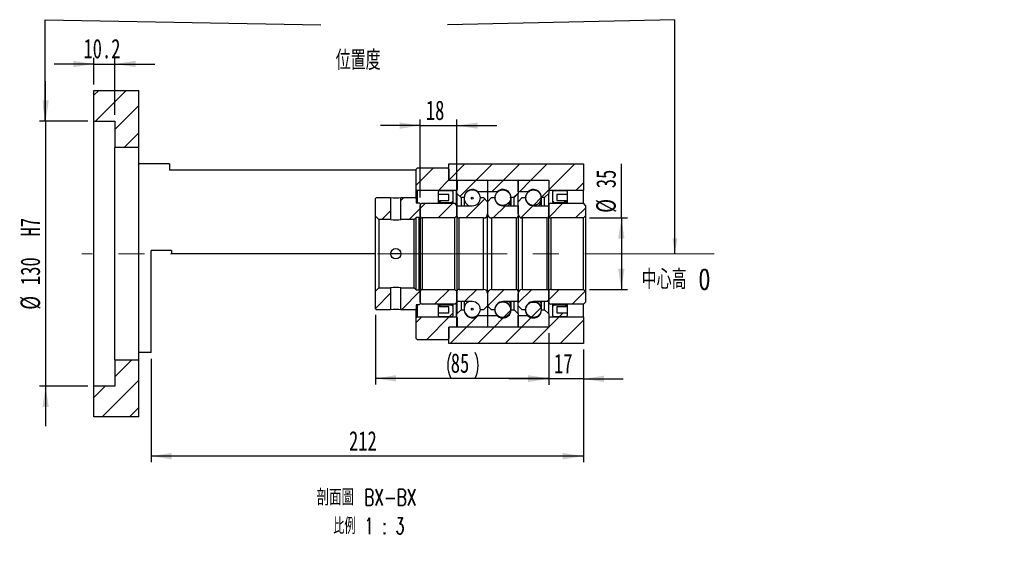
# Model space of a CAD drawing. Header units: millimetres. Extents: x 18 to 332, y 4 to 190.
# Tile 2 of 3: x 171 to 332, y 4 to 92. Entities that reach past the tile are written whole.
import ezdxf

# ---------------------------------------------------------------- set-up
doc = ezdxf.new("R2010")
doc.units = ezdxf.units.MM
doc.linetypes.add('CENTERX2', pattern=[20.32, 12.7, -2.54, 2.54, -2.54])
doc.layers.add('圖層0', color=7, linetype='Continuous')
doc.styles.add('SLDTEXTSTYLE0', font='TXT', dxfattribs={"width": 0.7})
doc.styles.add('SLDTEXTSTYLE1', font='TXT', dxfattribs={"width": 0.7, "bigfont": 'bigfont'})
doc.styles.add('SLDTEXTSTYLE4', font='TXT', dxfattribs={"width": 0.625, "bigfont": 'bigfont'})
doc.dimstyles.new('SLDDIMSTYLE1', dxfattribs={"dimtxt": 0.18, "dimasz": 2.5, "dimexe": 0, "dimexo": 0.0625, "dimgap": 0, "dimtad": 0, "dimtih": 1, "dimtoh": 1, "dimdec": 0, "dimrnd": 1e-09, "dimzin": 0, "dimdsep": 46, "dimtxsty": 'Standard', "dimsah": 1, "dimcen": 0.09, "dimadec": 0, "dimazin": 0, "dimtfac": 2.5, "dimtdec": 0, "dimtofl": 0, "dimtmove": 0, "dimatfit": 3, "dimfxl": 0, "dimfrac": 2, "dimtolj": 1, "dimtzin": 0, "dimarcsym": 0})
doc.dimstyles.new('SLDDIMSTYLE4', dxfattribs={"dimtxt": 3.389974, "dimasz": 2.5, "dimexe": 0, "dimexo": 0.0625, "dimgap": 0.847493, "dimtad": 1, "dimlfac": 3, "dimrnd": 1e-09, "dimzin": 12, "dimdsep": 46, "dimtxsty": 'SLDTEXTSTYLE0', "dimsah": 1, "dimcen": 0.09, "dimadec": 0, "dimazin": 3, "dimtfac": 1, "dimtmove": 0, "dimatfit": 0, "dimfxl": 0, "dimfrac": 2, "dimtolj": 1, "dimtzin": 12, "dimarcsym": 0})
doc.dimstyles.new('SLDDIMSTYLE5', dxfattribs={"dimtxt": 3.389974, "dimasz": 2.5, "dimexe": 0, "dimexo": 0.0625, "dimgap": 0.847493, "dimtad": 1, "dimdec": 1, "dimlfac": 3, "dimrnd": 1e-09, "dimzin": 12, "dimdsep": 46, "dimtxsty": 'SLDTEXTSTYLE0', "dimsah": 1, "dimcen": 0.09, "dimadec": 0, "dimazin": 3, "dimtfac": 1, "dimtdec": 1, "dimtmove": 0, "dimatfit": 0, "dimfxl": 0, "dimfrac": 2, "dimtolj": 1, "dimtzin": 12, "dimarcsym": 0})
doc.dimstyles.new('SLDDIMSTYLE6', dxfattribs={"dimtxt": 3.389974, "dimasz": 2.5, "dimexe": 0, "dimexo": 0.0625, "dimgap": 0.847493, "dimtad": 1, "dimlfac": 3, "dimrnd": 1e-09, "dimzin": 12, "dimdsep": 46, "dimtxsty": 'SLDTEXTSTYLE0', "dimsah": 1, "dimcen": 0.09, "dimadec": 0, "dimazin": 3, "dimtfac": 1, "dimtofl": 0, "dimtmove": 0, "dimatfit": 3, "dimfxl": 0, "dimfrac": 2, "dimtolj": 1, "dimtzin": 12, "dimarcsym": 0})

# ---------------------------------------------------------------- blocks, each defined once
blk = doc.blocks.new('_D_10')
at = {"layer": '圖層0', "color": 7}
for p, q in [((175.34, 75.75), (175.34, 82.27)), ((182.24, 75.75), (174.34, 75.75)), ((175.34, 75.75), (175.34, 32.42)), ((182.24, 32.42), (174.34, 32.42)), ((175.34, 32.42), (175.34, 25.9))]:
    blk.add_line(p, q, dxfattribs=at)
for points in [[(175.34, 75.75), (175.86, 79.14), (174.82, 79.14)], [(175.34, 32.42), (174.82, 29.03), (175.86, 29.03)]]:
    blk.add_solid(points, dxfattribs=at)
at = {"layer": '圖層0', "color": 7, "char_height": 3.175, "attachment_point": 1, "rotation": 90, "style": 'SLDTEXTSTYLE0'}
for s, insert in [('H7', (171.24, 56.9)), ('130', (171.24, 48.96)), ('%%c', (171.24, 44.93))]:
    blk.add_mtext(s, dxfattribs=dict(at, insert=insert))
blk = doc.blocks.new('_D_11')
at = {"layer": '圖層0', "color": 7}
for p, q in [((183.24, 81.75), (183.24, 86.08)), ((186.64, 76.75), (186.64, 86.08)), ((183.24, 85.08), (176.72, 85.08)), ((183.24, 85.08), (186.64, 85.08)), ((186.64, 85.08), (193.16, 85.08))]:
    blk.add_line(p, q, dxfattribs=at)
for points in [[(183.24, 85.08), (179.85, 85.6), (179.85, 84.56)], [(186.64, 85.08), (190.03, 84.56), (190.03, 85.6)]]:
    blk.add_solid(points, dxfattribs=at)
at = {"layer": '圖層0', "color": 7, "insert": (181.52, 89.18), "char_height": 3.175, "attachment_point": 1, "style": 'SLDTEXTSTYLE0'}
blk.add_mtext('10.2', dxfattribs=at)
blk = doc.blocks.new('_D_12')
at = {"layer": '圖層0', "color": 7}
for p, q in [((257.57, 41.08), (257.57, 32.63)), ((263.24, 38.42), (263.24, 32.63)), ((257.57, 33.63), (251.05, 33.63)), ((263.24, 33.63), (257.57, 33.63)), ((263.24, 33.63), (269.76, 33.63))]:
    blk.add_line(p, q, dxfattribs=at)
for points in [[(257.57, 33.63), (254.18, 34.15), (254.18, 33.11)], [(263.24, 33.63), (266.63, 33.11), (266.63, 34.15)]]:
    blk.add_solid(points, dxfattribs=at)
at = {"layer": '圖層0', "color": 7, "insert": (258.43, 37.72), "char_height": 3.175, "attachment_point": 1, "style": 'SLDTEXTSTYLE0'}
blk.add_mtext('17', dxfattribs=at)
blk = doc.blocks.new('_D_13')
at = {"layer": '圖層0', "color": 7}
for p, q in [((263.24, 38.42), (263.24, 20)), ((192.57, 36.92), (192.57, 20)), ((263.24, 21), (192.57, 21))]:
    blk.add_line(p, q, dxfattribs=at)
for points in [[(192.57, 21), (195.96, 20.47), (195.96, 21.52)], [(263.24, 21), (259.85, 21.52), (259.85, 20.47)]]:
    blk.add_solid(points, dxfattribs=at)
at = {"layer": '圖層0', "color": 7, "insert": (224.93, 25.09), "char_height": 3.175, "attachment_point": 1, "style": 'SLDTEXTSTYLE0'}
blk.add_mtext('212', dxfattribs=at)
blk = doc.blocks.new('_D_14')
at = {"layer": '圖層0', "color": 7}
for p, q in [((236.57, 63.25), (236.57, 76.01)), ((242.57, 62.98), (242.57, 76.01)), ((236.57, 75.01), (230.05, 75.01)), ((236.57, 75.01), (242.57, 75.01)), ((242.57, 75.01), (249.09, 75.01))]:
    blk.add_line(p, q, dxfattribs=at)
for points in [[(236.57, 75.01), (233.18, 75.54), (233.18, 74.49)], [(242.57, 75.01), (245.96, 74.49), (245.96, 75.54)]]:
    blk.add_solid(points, dxfattribs=at)
at = {"layer": '圖層0', "color": 7, "insert": (237.49, 79.11), "char_height": 3.175, "attachment_point": 1, "style": 'SLDTEXTSTYLE0'}
blk.add_mtext('18', dxfattribs=at)
blk = doc.blocks.new('_D_15')
at = {"layer": '圖層0', "color": 7}
for p, q in [((269.44, 59.92), (269.44, 68.76)), ((264.24, 59.92), (270.44, 59.92)), ((269.44, 59.92), (269.44, 48.25)), ((264.24, 48.25), (270.44, 48.25))]:
    blk.add_line(p, q, dxfattribs=at)
for points in [[(269.44, 59.92), (268.92, 56.53), (269.96, 56.53)], [(269.44, 48.25), (269.96, 51.64), (268.92, 51.64)]]:
    blk.add_solid(points, dxfattribs=at)
at = {"layer": '圖層0', "color": 7, "char_height": 3.175, "attachment_point": 1, "rotation": 90, "style": 'SLDTEXTSTYLE0'}
for s, insert in [('35', (265.34, 64.79)), ('%%c', (265.34, 60.77))]:
    blk.add_mtext(s, dxfattribs=dict(at, insert=insert))
blk = doc.blocks.new('_D_16')
at = {"layer": '圖層0', "color": 7}
for p, q in [((229.24, 44.08), (229.24, 32.71)), ((257.57, 41.08), (257.57, 32.71)), ((257.57, 33.71), (229.24, 33.71))]:
    blk.add_line(p, q, dxfattribs=at)
for centre, start, end in [((245.8, 35.83), 153.4349, 206.5651), ((241.31, 35.83), 333.4349, 26.5651)]:
    blk.add_arc(centre, 4.73, start, end, dxfattribs=at)
for points in [[(229.24, 33.71), (232.63, 33.19), (232.63, 34.23)], [(257.57, 33.71), (254.18, 34.23), (254.18, 33.19)]]:
    blk.add_solid(points, dxfattribs=at)
at = {"layer": '圖層0', "color": 7, "insert": (241.56, 37.8), "char_height": 3.175, "attachment_point": 1, "style": 'SLDTEXTSTYLE0'}
blk.add_mtext('85', dxfattribs=at)
blk = doc.blocks.new('SW_NOTE_4')
at = {"layer": '圖層0', "color": 0, "char_height": 2.6458, "attachment_point": 2}
for s, insert, style in [('\\M+19655\\M+196CA\\M+19AA4 BX-BX', (9.88, 3.41), 'SLDTEXTSTYLE1'), ('\\M+194E4\\M+197E1 1 : 3', (10.25, -1.26), 'SLDTEXTSTYLE4')]:
    blk.add_mtext(s, dxfattribs=dict(at, insert=insert, style=style))

msp = doc.modelspace()

# ---------------------------------------------------------------- hatches: boundary and pattern name
at = {"linetype": 'Continuous', "lineweight": 18}
h = msp.add_hatch(dxfattribs=at)
h.set_pattern_fill('ANSI31', style=0)
edge = h.paths.add_edge_path(flags=0)
edge.add_arc((242.673, 65.9829), 0.1, 90, 180)
edge.add_line((242.573, 65.9829), (242.573, 63.9162))
edge.add_line((242.573, 63.9162), (243.2396, 63.2496))
edge.add_line((243.2396, 63.2496), (243.7396, 63.2496))
edge.add_arc((245.073, 63.2496), 1.3333, 45.438688, 180, ccw=False)
edge.add_line((246.0085, 64.1996), (247.573, 64.1996))
edge.add_line((247.573, 64.1996), (247.573, 65.9829))
edge.add_arc((247.473, 65.9829), 0.1, 0, 90)
edge.add_line((247.473, 66.0829), (242.673, 66.0829))
h = msp.add_hatch(dxfattribs=at)
h.set_pattern_fill('ANSI31', style=0)
edge = h.paths.add_edge_path(flags=0)
edge.add_arc((252.473, 65.9829), 0.1, 0, 90)
edge.add_line((252.473, 66.0829), (247.673, 66.0829))
edge.add_arc((247.673, 65.9829), 0.1, 90, 180)
edge.add_line((247.573, 65.9829), (247.573, 64.1996))
edge.add_line((247.573, 64.1996), (249.1374, 64.1996))
edge.add_arc((250.073, 63.2496), 1.3333, 0, 134.561312, ccw=False)
edge.add_line((251.4063, 63.2496), (251.9063, 63.2496))
edge.add_line((251.9063, 63.2496), (252.573, 63.9162))
edge.add_line((252.573, 63.9162), (252.573, 65.9829))
h = msp.add_hatch(dxfattribs=at)
h.set_pattern_fill('ANSI31', style=0)
edge = h.paths.add_edge_path(flags=0)
edge.add_arc((257.473, 65.9829), 0.1, 0, 90)
edge.add_line((257.473, 66.0829), (252.673, 66.0829))
edge.add_arc((252.673, 65.9829), 0.1, 90, 180)
edge.add_line((252.573, 65.9829), (252.573, 64.1996))
edge.add_line((252.573, 64.1996), (254.1374, 64.1996))
edge.add_arc((255.073, 63.2496), 1.3333, 0, 134.561312, ccw=False)
edge.add_line((256.4063, 63.2496), (256.9063, 63.2496))
edge.add_line((256.9063, 63.2496), (257.573, 63.9162))
edge.add_line((257.573, 63.9162), (257.573, 65.9829))
h = msp.add_hatch(dxfattribs=at)
h.set_pattern_fill('ANSI31', style=0)
h.paths.add_polyline_path([(241.2396, 62.7496), (239.7396, 62.7496), (239.7396, 62.6829), (240.0063, 62.4162), (241.6396, 62.4162), (241.9063, 62.6829), (241.9063, 64.2496), (241.7396, 64.4162), (239.7396, 64.4162), (239.573, 64.2496), (239.573, 63.7495), (241.2396, 63.7495)], flags=0)
h = msp.add_hatch(dxfattribs=at)
h.set_pattern_fill('ANSI31', style=0)
edge = h.paths.add_edge_path(flags=0)
edge.add_arc((250.073, 63.2412), 1.2746, 0, 360)
h = msp.add_hatch(dxfattribs=at)
h.set_pattern_fill('ANSI31', style=0)
edge = h.paths.add_edge_path(flags=0)
edge.add_arc((255.073, 63.2391), 1.2594, 0, 360)
h = msp.add_hatch(dxfattribs=at)
h.set_pattern_fill('ANSI31', style=0)
h.paths.add_polyline_path([(260.4063, 62.7496), (258.9063, 62.7496), (258.9063, 63.7495), (260.573, 63.7495), (260.573, 64.2496), (260.4063, 64.4162), (258.4063, 64.4162), (258.2396, 64.2496), (258.2396, 62.6829), (258.5063, 62.4162), (260.1396, 62.4162), (260.4063, 62.6829)], flags=0)
h = msp.add_hatch(dxfattribs=at)
h.set_pattern_fill('ANSI31', style=0)
h.paths.add_polyline_path([(231.723, 63.2496), (229.4063, 63.2496), (229.2396, 63.0829), (229.2396, 60.2329), (229.8063, 59.6662), (231.723, 59.6662)], flags=0)
h = msp.add_hatch(dxfattribs=at)
h.set_pattern_fill('ANSI31', style=0)
h.paths.add_polyline_path([(236.4063, 62.4162), (235.9063, 62.4162), (235.9063, 63.0829), (235.7396, 63.2496), (233.423, 63.2496), (233.423, 59.6662), (235.573, 59.6662), (235.9063, 59.9996), (236.4063, 59.9996), (236.573, 60.1662), (236.573, 62.2495)], flags=0)
h = msp.add_hatch(dxfattribs=at)
h.set_pattern_fill('ANSI31', style=0)
edge = h.paths.add_edge_path(flags=0)
edge.add_line((247.573, 62.5829), (246.9063, 63.2496))
edge.add_line((246.9063, 63.2496), (246.4063, 63.2496))
edge.add_arc((245.073, 63.2496), 1.3333, 270, 360, ccw=False)
edge.add_line((245.073, 61.9162), (242.573, 61.9162))
edge.add_line((242.573, 61.9162), (242.573, 60.2496))
edge.add_arc((242.9063, 60.2496), 0.3333, 180, 270)
edge.add_line((242.9063, 59.9162), (246.9063, 59.9162))
edge.add_arc((246.9063, 60.5829), 0.6667, 270, 360)
edge.add_line((247.573, 60.5829), (247.573, 62.5829))
h = msp.add_hatch(dxfattribs=at)
h.set_pattern_fill('ANSI31', style=0)
edge = h.paths.add_edge_path(flags=0)
edge.add_arc((245.073, 63.1532), 0.1461, 0, 360)
h = msp.add_hatch(dxfattribs=at)
h.set_pattern_fill('ANSI31', style=0)
edge = h.paths.add_edge_path(flags=0)
edge.add_line((248.2396, 63.2496), (247.573, 62.5829))
edge.add_line((247.573, 62.5829), (247.573, 60.5829))
edge.add_arc((248.2396, 60.5829), 0.6667, 180, 270)
edge.add_line((248.2396, 59.9162), (252.2396, 59.9162))
edge.add_arc((252.2396, 60.2496), 0.3333, 270, 360)
edge.add_line((252.573, 60.2496), (252.573, 61.9162))
edge.add_line((252.573, 61.9162), (250.073, 61.9162))
edge.add_arc((250.073, 63.2496), 1.3333, 180, 270, ccw=False)
edge.add_line((248.7396, 63.2496), (248.2396, 63.2496))
h = msp.add_hatch(dxfattribs=at)
h.set_pattern_fill('ANSI31', style=0)
edge = h.paths.add_edge_path(flags=0)
edge.add_line((253.2396, 63.2496), (252.573, 62.5829))
edge.add_line((252.573, 62.5829), (252.573, 60.5829))
edge.add_arc((253.2396, 60.5829), 0.6667, 180, 270)
edge.add_line((253.2396, 59.9162), (257.2396, 59.9162))
edge.add_arc((257.2396, 60.2496), 0.3333, 270, 360)
edge.add_line((257.573, 60.2496), (257.573, 61.9162))
edge.add_line((257.573, 61.9162), (255.073, 61.9162))
edge.add_arc((255.073, 63.2496), 1.3333, 180, 270, ccw=False)
edge.add_line((253.7396, 63.2496), (253.2396, 63.2496))
h = msp.add_hatch(dxfattribs=at)
h.set_pattern_fill('ANSI31', style=0)
edge = h.paths.add_edge_path(flags=0)
edge.add_line((236.9063, 59.9162), (242.2396, 59.9162))
edge.add_line((242.2396, 59.9162), (242.573, 60.2496))
edge.add_line((242.573, 60.2496), (242.573, 61.9829))
edge.add_line((242.573, 61.9829), (242.2396, 62.3162))
edge.add_line((242.2396, 62.3162), (236.9063, 62.3162))
edge.add_arc((236.9063, 61.9829), 0.3333, 90, 180)
edge.add_line((236.573, 61.9829), (236.573, 60.2496))
edge.add_arc((236.9063, 60.2496), 0.3333, 180, 270)
h = msp.add_hatch(dxfattribs=at)
h.set_pattern_fill('ANSI31', style=0)
edge = h.paths.add_edge_path(flags=0)
edge.add_line((257.9063, 59.9162), (263.2396, 59.9162))
edge.add_line((263.2396, 59.9162), (263.573, 60.2496))
edge.add_line((263.573, 60.2496), (263.573, 61.9829))
edge.add_line((263.573, 61.9829), (263.2396, 62.3162))
edge.add_line((263.2396, 62.3162), (257.9063, 62.3162))
edge.add_arc((257.9063, 61.9829), 0.3333, 90, 180)
edge.add_line((257.573, 61.9829), (257.573, 60.2496))
edge.add_arc((257.9063, 60.2496), 0.3333, 180, 270)
h = msp.add_hatch(dxfattribs=at)
h.set_pattern_fill('ANSI31', style=0)
h.paths.add_polyline_path([(229.2396, 47.9329), (229.2396, 45.0829), (229.4063, 44.9162), (231.723, 44.9162), (231.723, 48.4996), (229.8063, 48.4996)], flags=0)
h = msp.add_hatch(dxfattribs=at)
h.set_pattern_fill('ANSI31', style=0)
h.paths.add_polyline_path([(235.9063, 45.7496), (236.4063, 45.7496), (236.573, 45.9162), (236.573, 47.9996), (236.4063, 48.1662), (235.9063, 48.1662), (235.573, 48.4996), (233.423, 48.4996), (233.423, 44.9162), (235.7396, 44.9162), (235.9063, 45.0829)], flags=0)
h = msp.add_hatch(dxfattribs=at)
h.set_pattern_fill('ANSI31', style=0)
edge = h.paths.add_edge_path(flags=0)
edge.add_line((242.573, 46.1829), (242.573, 47.9162))
edge.add_line((242.573, 47.9162), (242.2396, 48.2496))
edge.add_line((242.2396, 48.2496), (236.9063, 48.2496))
edge.add_arc((236.9063, 47.9162), 0.3333, 90, 180)
edge.add_line((236.573, 47.9162), (236.573, 46.1829))
edge.add_arc((236.9063, 46.1829), 0.3333, 180, 270)
edge.add_line((236.9063, 45.8496), (242.2396, 45.8496))
edge.add_line((242.2396, 45.8496), (242.573, 46.1829))
h = msp.add_hatch(dxfattribs=at)
h.set_pattern_fill('ANSI31', style=0)
edge = h.paths.add_edge_path(flags=0)
edge.add_line((246.9063, 44.9162), (247.573, 45.5829))
edge.add_line((247.573, 45.5829), (247.573, 47.5829))
edge.add_arc((246.9063, 47.5829), 0.6667, 0, 90)
edge.add_line((246.9063, 48.2496), (242.9063, 48.2496))
edge.add_arc((242.9063, 47.9162), 0.3333, 90, 180)
edge.add_line((242.573, 47.9162), (242.573, 46.2496))
edge.add_line((242.573, 46.2496), (245.073, 46.2496))
edge.add_arc((245.073, 44.9162), 1.3333, 0, 90, ccw=False)
edge.add_line((246.4063, 44.9162), (246.9063, 44.9162))
h = msp.add_hatch(dxfattribs=at)
h.set_pattern_fill('ANSI31', style=0)
edge = h.paths.add_edge_path(flags=0)
edge.add_line((247.573, 45.5829), (248.2396, 44.9162))
edge.add_line((248.2396, 44.9162), (248.7396, 44.9162))
edge.add_arc((250.073, 44.9162), 1.3333, 90, 180, ccw=False)
edge.add_line((250.073, 46.2496), (252.573, 46.2496))
edge.add_line((252.573, 46.2496), (252.573, 47.9162))
edge.add_arc((252.2396, 47.9162), 0.3333, 0, 90)
edge.add_line((252.2396, 48.2496), (248.2396, 48.2496))
edge.add_arc((248.2396, 47.5829), 0.6667, 90, 180)
edge.add_line((247.573, 47.5829), (247.573, 45.5829))
h = msp.add_hatch(dxfattribs=at)
h.set_pattern_fill('ANSI31', style=0)
edge = h.paths.add_edge_path(flags=0)
edge.add_line((252.573, 45.5829), (253.2396, 44.9162))
edge.add_line((253.2396, 44.9162), (253.7396, 44.9162))
edge.add_arc((255.073, 44.9162), 1.3333, 90, 180, ccw=False)
edge.add_line((255.073, 46.2496), (257.573, 46.2496))
edge.add_line((257.573, 46.2496), (257.573, 47.9162))
edge.add_arc((257.2396, 47.9162), 0.3333, 0, 90)
edge.add_line((257.2396, 48.2496), (253.2396, 48.2496))
edge.add_arc((253.2396, 47.5829), 0.6667, 90, 180)
edge.add_line((252.573, 47.5829), (252.573, 45.5829))
h = msp.add_hatch(dxfattribs=at)
h.set_pattern_fill('ANSI31', style=0)
edge = h.paths.add_edge_path(flags=0)
edge.add_line((263.573, 46.1829), (263.573, 47.9162))
edge.add_line((263.573, 47.9162), (263.2396, 48.2496))
edge.add_line((263.2396, 48.2496), (257.9063, 48.2496))
edge.add_arc((257.9063, 47.9162), 0.3333, 90, 180)
edge.add_line((257.573, 47.9162), (257.573, 46.1829))
edge.add_arc((257.9063, 46.1829), 0.3333, 180, 270)
edge.add_line((257.9063, 45.8496), (263.2396, 45.8496))
edge.add_line((263.2396, 45.8496), (263.573, 46.1829))
h = msp.add_hatch(dxfattribs=at)
h.set_pattern_fill('ANSI31', style=0)
h.paths.add_polyline_path([(239.7396, 45.4162), (241.2396, 45.4162), (241.2396, 44.4162), (239.573, 44.4162), (239.573, 43.9162), (239.7396, 43.7496), (241.7396, 43.7496), (241.9063, 43.9162), (241.9063, 45.4829), (241.6396, 45.7496), (240.0063, 45.7496), (239.7396, 45.4829)], flags=0)
h = msp.add_hatch(dxfattribs=at)
h.set_pattern_fill('ANSI31', style=0)
edge = h.paths.add_edge_path(flags=0)
edge.add_arc((245.073, 45.0125), 0.1461, 0, 360)
h = msp.add_hatch(dxfattribs=at)
h.set_pattern_fill('ANSI31', style=0)
edge = h.paths.add_edge_path(flags=0)
edge.add_arc((250.073, 44.9246), 1.2746, 0, 360)
h = msp.add_hatch(dxfattribs=at)
h.set_pattern_fill('ANSI31', style=0)
edge = h.paths.add_edge_path(flags=0)
edge.add_arc((255.073, 44.9267), 1.2594, 0, 360)
h = msp.add_hatch(dxfattribs=at)
h.set_pattern_fill('ANSI31', style=0)
h.paths.add_polyline_path([(258.9063, 45.4162), (260.4063, 45.4162), (260.4063, 45.4829), (260.1396, 45.7496), (258.5063, 45.7496), (258.2396, 45.4829), (258.2396, 43.9162), (258.4063, 43.7496), (260.4063, 43.7496), (260.573, 43.9162), (260.573, 44.4162), (258.9063, 44.4162)], flags=0)
h = msp.add_hatch(dxfattribs=at)
h.set_pattern_fill('ANSI31', style=0)
edge = h.paths.add_edge_path(flags=0)
edge.add_arc((242.673, 42.1829), 0.1, 180, 270)
edge.add_line((242.673, 42.0829), (247.473, 42.0829))
edge.add_arc((247.473, 42.1829), 0.1, 270, 360)
edge.add_line((247.573, 42.1829), (247.573, 43.9662))
edge.add_line((247.573, 43.9662), (246.0085, 43.9662))
edge.add_arc((245.073, 44.9162), 1.3333, 180, 314.561312, ccw=False)
edge.add_line((243.7396, 44.9162), (243.2396, 44.9162))
edge.add_line((243.2396, 44.9162), (242.573, 44.2496))
edge.add_line((242.573, 44.2496), (242.573, 42.1829))
h = msp.add_hatch(dxfattribs=at)
h.set_pattern_fill('ANSI31', style=0)
edge = h.paths.add_edge_path(flags=0)
edge.add_arc((252.473, 42.1829), 0.1, 270, 360)
edge.add_line((252.573, 42.1829), (252.573, 44.2496))
edge.add_line((252.573, 44.2496), (251.9063, 44.9162))
edge.add_line((251.9063, 44.9162), (251.4063, 44.9162))
edge.add_arc((250.073, 44.9162), 1.3333, 225.438688, 360, ccw=False)
edge.add_line((249.1374, 43.9662), (247.573, 43.9662))
edge.add_line((247.573, 43.9662), (247.573, 42.1829))
edge.add_arc((247.673, 42.1829), 0.1, 180, 270)
edge.add_line((247.673, 42.0829), (252.473, 42.0829))
h = msp.add_hatch(dxfattribs=at)
h.set_pattern_fill('ANSI31', style=0)
edge = h.paths.add_edge_path(flags=0)
edge.add_arc((257.473, 42.1829), 0.1, 270, 360)
edge.add_line((257.573, 42.1829), (257.573, 44.2496))
edge.add_line((257.573, 44.2496), (256.9063, 44.9162))
edge.add_line((256.9063, 44.9162), (256.4063, 44.9162))
edge.add_arc((255.073, 44.9162), 1.3333, 225.438688, 360, ccw=False)
edge.add_line((254.1374, 43.9662), (252.573, 43.9662))
edge.add_line((252.573, 43.9662), (252.573, 42.1829))
edge.add_arc((252.673, 42.1829), 0.1, 180, 270)
edge.add_line((252.673, 42.0829), (257.473, 42.0829))
at = {"layer": '圖層0', "linetype": 'Continuous', "lineweight": 18}
h = msp.add_hatch(dxfattribs=at)
h.set_pattern_fill('ANSI31', color=256, style=0)
h.paths.add_polyline_path([(190.573, 80.7495), (183.2396, 80.7495), (183.2396, 75.7495), (186.6396, 75.7495), (186.6396, 71.4162), (190.573, 71.4162)], flags=0)
h = msp.add_hatch(dxfattribs=at)
h.set_pattern_fill('ANSI31', color=256, style=0)
edge = h.paths.add_edge_path(flags=0)
edge.add_line((241.073, 68.0829), (236.073, 68.0829))
edge.add_line((236.073, 68.0829), (235.9063, 67.9162))
edge.add_line((235.9063, 67.9162), (235.9063, 64.5829))
edge.add_line((235.9063, 64.5829), (236.073, 64.4162))
edge.add_line((236.073, 64.4162), (242.523, 64.4162))
edge.add_line((242.523, 64.4162), (242.623, 64.5162))
edge.add_line((242.623, 64.5162), (242.623, 65.9829))
edge.add_line((242.623, 65.9829), (242.523, 66.0829))
edge.add_line((242.523, 66.0829), (241.373, 66.0829))
edge.add_arc((241.373, 66.2162), 0.1333, 180, 270, ccw=False)
edge.add_line((241.2396, 66.2162), (241.2396, 67.9162))
edge.add_line((241.2396, 67.9162), (241.073, 68.0829))
h = msp.add_hatch(dxfattribs=at)
h.set_pattern_fill('ANSI31', color=256, style=0)
h.paths.add_polyline_path([(263.2396, 64.4162), (263.2396, 68.7496), (241.2396, 68.7496), (241.2396, 66.0829), (257.573, 66.0829), (257.573, 64.4162)], flags=0)
h = msp.add_hatch(dxfattribs=at)
h.set_pattern_fill('ANSI31', color=256, style=0)
edge = h.paths.add_edge_path(flags=0)
edge.add_line((235.9063, 43.5829), (235.9063, 40.2496))
edge.add_line((235.9063, 40.2496), (236.073, 40.0829))
edge.add_line((236.073, 40.0829), (241.073, 40.0829))
edge.add_line((241.073, 40.0829), (241.2396, 40.2496))
edge.add_line((241.2396, 40.2496), (241.2396, 41.9496))
edge.add_arc((241.373, 41.9496), 0.1333, 90, 180, ccw=False)
edge.add_line((241.373, 42.0829), (242.523, 42.0829))
edge.add_line((242.523, 42.0829), (242.623, 42.1829))
edge.add_line((242.623, 42.1829), (242.623, 43.6496))
edge.add_line((242.623, 43.6496), (242.523, 43.7496))
edge.add_line((242.523, 43.7496), (236.073, 43.7496))
edge.add_line((236.073, 43.7496), (235.9063, 43.5829))
h = msp.add_hatch(dxfattribs=at)
h.set_pattern_fill('ANSI31', color=256, style=0)
h.paths.add_polyline_path([(263.2396, 39.4162), (263.2396, 43.7496), (257.573, 43.7496), (257.573, 42.0829), (241.2396, 42.0829), (241.2396, 39.4162)], flags=0)
h = msp.add_hatch(dxfattribs=at)
h.set_pattern_fill('ANSI31', color=256, style=0)
h.paths.add_polyline_path([(183.2396, 27.4162), (190.573, 27.4162), (190.573, 36.7495), (186.6396, 36.7495), (186.6396, 32.4162), (183.2396, 32.4162)], flags=0)

# ---------------------------------------------------------------- linework, layer by layer
at = {"color": 7, "linetype": 'Continuous', "lineweight": 25}
for p, q in [((183.2396, 75.7495), (183.2396, 80.7495)), ((183.2396, 80.7495), (190.573, 80.7495)), ((190.573, 71.4162), (190.573, 80.7495)), ((183.2396, 75.7495), (186.6396, 75.7495)), ((183.2396, 32.4162), (183.2396, 75.7495)), ((186.6396, 75.7495), (186.6396, 71.4162)), ((190.573, 71.4162), (186.6396, 71.4162)), ((186.6396, 36.7495), (186.6396, 71.4162)), ((190.573, 36.7495), (190.573, 71.4162)), ((195.573, 68.7496), (190.573, 68.7496)), ((195.573, 68.7496), (195.573, 67.7496)), ((235.9063, 67.7496), (195.573, 67.7496)), ((236.073, 68.0829), (235.9063, 67.9162)), ((235.9063, 64.5829), (235.9063, 67.9162)), ((241.073, 68.0829), (236.073, 68.0829)), ((241.2396, 67.9162), (241.073, 68.0829)), ((241.2396, 66.0829), (241.2396, 68.7496)), ((241.2396, 68.7496), (263.2396, 68.7496)), ((241.2396, 67.9162), (241.2396, 66.2162)), ((263.2396, 68.7496), (263.2396, 64.4162)), ((241.2396, 66.0829), (257.573, 66.0829)), ((241.373, 66.0829), (242.523, 66.0829)), ((242.623, 65.9829), (242.523, 66.0829)), ((242.673, 66.0829), (247.473, 66.0829)), ((247.673, 66.0829), (252.473, 66.0829)), ((252.673, 66.0829), (257.473, 66.0829)), ((257.573, 66.0829), (257.573, 64.4162)), ((235.9063, 64.5829), (236.073, 64.4162)), ((235.9063, 63.0829), (235.9063, 64.5829)), ((242.523, 64.4162), (236.073, 64.4162)), ((236.073, 64.4162), (236.073, 62.4162)), ((239.7396, 64.4162), (239.573, 64.2496)), ((239.7396, 64.4162), (241.7396, 64.4162)), ((241.9063, 64.2496), (241.7396, 64.4162)), ((242.523, 64.4162), (242.623, 64.5162)), ((242.523, 62.0329), (242.523, 64.4162)), ((242.573, 63.9162), (242.573, 65.9829)), ((242.623, 65.9829), (242.623, 64.5162)), ((247.573, 65.9829), (247.573, 64.1996)), ((252.573, 64.1996), (252.573, 65.9829)), ((252.573, 65.9829), (252.573, 63.9162)), ((257.573, 65.9829), (257.573, 63.9162)), ((263.2396, 64.4162), (257.573, 64.4162)), ((258.4063, 64.4162), (258.2396, 64.2496)), ((258.4063, 64.4162), (260.4063, 64.4162)), ((260.573, 64.2496), (260.4063, 64.4162)), ((263.2396, 62.3162), (263.2396, 64.4162)), ((229.4063, 63.2496), (229.2396, 63.0829)), ((229.2396, 60.2329), (229.2396, 63.0829)), ((229.4063, 63.2496), (231.723, 63.2496)), ((231.723, 63.2496), (231.723, 59.6662)), ((233.423, 59.6662), (233.423, 63.2496)), ((233.423, 63.2496), (235.7396, 63.2496)), ((235.9063, 63.0829), (235.7396, 63.2496)), ((235.9063, 63.0829), (235.9063, 62.4162)), ((239.573, 63.7495), (239.573, 64.2496)), ((241.2396, 63.7495), (239.573, 63.7495)), ((239.573, 62.3162), (239.573, 63.7495)), ((241.2396, 62.7496), (241.2396, 63.7495)), ((241.9063, 64.2496), (241.9063, 62.6829)), ((243.2396, 63.2496), (242.573, 63.9162)), ((242.573, 63.9162), (242.573, 61.9829)), ((243.2396, 63.2496), (243.2396, 61.9162)), ((243.7396, 63.2496), (243.2396, 63.2496)), ((243.7396, 63.2496), (243.7396, 61.9162)), ((246.0085, 64.1996), (246.0085, 64.1032)), ((247.573, 64.1996), (246.0085, 64.1996)), ((246.4063, 63.2496), (246.9063, 63.2496)), ((246.9063, 63.2496), (247.573, 62.5829)), ((247.573, 64.1996), (247.573, 62.5829)), ((249.1374, 64.1996), (247.573, 64.1996)), ((247.573, 62.5829), (248.2396, 63.2496)), ((248.2396, 63.2496), (248.7396, 63.2496)), ((248.8003, 63.3117), (248.7502, 63.0817)), ((249.1374, 64.1068), (249.1374, 64.1996)), ((251.4063, 61.9162), (251.4063, 63.2496)), ((251.9063, 63.2496), (251.4063, 63.2496)), ((252.573, 63.9162), (251.9063, 63.2496)), ((251.9063, 61.9162), (251.9063, 63.2496)), ((254.1374, 64.1996), (252.573, 64.1996)), ((252.573, 62.5829), (252.573, 63.9162)), ((252.573, 62.5829), (253.2396, 63.2496)), ((253.2396, 63.2496), (253.7396, 63.2496)), ((253.8225, 63.389), (253.7495, 63.0879)), ((254.1374, 64.0822), (254.1374, 64.1996)), ((256.4063, 61.9162), (256.4063, 63.2496)), ((256.9063, 63.2496), (256.4063, 63.2496)), ((257.573, 63.9162), (256.9063, 63.2496)), ((256.9063, 61.9162), (256.9063, 63.2496)), ((257.573, 61.9829), (257.573, 63.9162)), ((258.2396, 62.6829), (258.2396, 64.2496)), ((260.573, 63.7495), (258.9063, 63.7495)), ((258.9063, 63.7495), (258.9063, 62.7496)), ((260.573, 64.2496), (260.573, 63.7495)), ((260.573, 63.7495), (260.573, 62.3162)), ((235.9063, 62.4162), (236.4063, 62.4162)), ((236.573, 62.2495), (236.4063, 62.4162)), ((236.573, 62.2495), (236.573, 60.1662)), ((236.573, 60.2496), (236.573, 61.9829)), ((236.9063, 62.3162), (242.2396, 62.3162)), ((239.7396, 62.7496), (241.2396, 62.7496)), ((239.7396, 62.6829), (239.7396, 62.7496)), ((239.7396, 62.6829), (240.0063, 62.4162)), ((239.7396, 62.3162), (239.7396, 62.6829)), ((240.0063, 62.4162), (240.0063, 62.3162)), ((241.6396, 62.4162), (240.0063, 62.4162)), ((241.6396, 62.4162), (241.9063, 62.6829)), ((241.6396, 62.3162), (241.6396, 62.4162)), ((241.9063, 62.6829), (241.9063, 62.3162)), ((242.573, 61.9829), (242.2396, 62.3162)), ((242.573, 61.9829), (242.573, 60.2496)), ((242.573, 61.9162), (245.073, 61.9162)), ((242.573, 60.2496), (242.573, 61.9162)), ((247.573, 62.5829), (247.573, 60.5829)), ((250.073, 61.9162), (252.573, 61.9162)), ((252.573, 60.5829), (252.573, 62.5829)), ((252.573, 61.9162), (252.573, 60.2496)), ((255.073, 61.9162), (257.573, 61.9162)), ((257.573, 60.2496), (257.573, 61.9829)), ((257.573, 61.9162), (257.573, 60.2496)), ((257.9063, 62.3162), (263.2396, 62.3162)), ((258.2396, 62.6829), (258.5063, 62.4162)), ((258.2396, 62.3162), (258.2396, 62.6829)), ((258.5063, 62.4162), (258.5063, 62.3162)), ((260.1396, 62.4162), (258.5063, 62.4162)), ((258.9063, 62.7496), (260.4063, 62.7496)), ((260.1396, 62.4162), (260.4063, 62.6829)), ((260.1396, 62.3162), (260.1396, 62.4162)), ((260.4063, 62.7496), (260.4063, 62.6829)), ((260.4063, 62.6829), (260.4063, 62.3162)), ((263.573, 61.9829), (263.2396, 62.3162)), ((263.573, 61.9829), (263.573, 60.2496)), ((229.2396, 60.2329), (229.8063, 59.6662)), ((229.2396, 47.9329), (229.2396, 60.2329)), ((229.8063, 59.6662), (229.8063, 48.4996)), ((231.723, 59.6662), (229.8063, 59.6662)), ((235.573, 59.6662), (233.423, 59.6662)), ((235.573, 59.6662), (235.9063, 59.9996)), ((235.573, 48.4996), (235.573, 59.6662)), ((236.4063, 59.9996), (235.9063, 59.9996)), ((235.9063, 48.1662), (235.9063, 59.9996)), ((236.4063, 59.9996), (236.573, 60.1662)), ((236.4063, 48.1662), (236.4063, 59.9996)), ((236.573, 60.1662), (236.573, 47.9996)), ((236.9063, 59.9162), (236.9063, 48.2496)), ((242.2396, 59.9162), (236.9063, 59.9162)), ((242.2396, 59.9162), (242.573, 60.2496)), ((242.2396, 48.2496), (242.2396, 59.9162)), ((242.573, 60.2496), (242.573, 47.9162)), ((242.9063, 48.2496), (242.9063, 59.9162)), ((246.9063, 59.9162), (242.9063, 59.9162)), ((246.9063, 48.2496), (246.9063, 59.9162)), ((247.573, 47.5829), (247.573, 60.5829)), ((248.2396, 59.9162), (248.2396, 48.2496)), ((252.2396, 59.9162), (248.2396, 59.9162)), ((252.2396, 59.9162), (252.2396, 48.2496)), ((252.573, 60.2496), (252.573, 47.9162)), ((253.2396, 59.9162), (253.2396, 48.2496)), ((257.2396, 59.9162), (253.2396, 59.9162)), ((257.2396, 59.9162), (257.2396, 48.2496)), ((257.573, 47.9162), (257.573, 60.2496)), ((257.9063, 59.9162), (257.9063, 48.2496)), ((263.2396, 59.9162), (257.9063, 59.9162)), ((263.2396, 59.9162), (263.573, 60.2496)), ((263.2396, 48.2496), (263.2396, 59.9162)), ((263.573, 60.2496), (263.573, 47.9162)), ((195.9063, 54.5829), (192.573, 54.5829)), ((192.573, 37.9162), (192.573, 54.5829)), ((195.9063, 54.5829), (195.9063, 54.0829)), ((229.2396, 54.0829), (195.9063, 54.0829)), ((233.4121, 54.0829), (231.723, 54.0829)), ((229.8063, 48.4996), (229.2396, 47.9329)), ((229.8063, 48.4996), (231.723, 48.4996)), ((231.723, 48.4996), (231.723, 44.9162)), ((233.423, 48.4996), (235.573, 48.4996)), ((233.423, 44.9162), (233.423, 48.4996)), ((235.9063, 48.1662), (235.573, 48.4996)), ((229.2396, 45.0829), (229.2396, 47.9329)), ((235.9063, 48.1662), (236.4063, 48.1662)), ((236.573, 47.9996), (236.4063, 48.1662)), ((236.573, 47.9996), (236.573, 45.9162)), ((236.573, 46.1829), (236.573, 47.9162)), ((236.9063, 48.2496), (242.2396, 48.2496)), ((242.573, 47.9162), (242.2396, 48.2496)), ((242.573, 47.9162), (242.573, 46.1829)), ((242.573, 46.2496), (242.573, 47.9162)), ((242.9063, 48.2496), (246.9063, 48.2496)), ((247.573, 47.5829), (247.573, 45.5829)), ((248.2396, 48.2496), (252.2396, 48.2496)), ((252.573, 47.9162), (252.573, 46.2496)), ((252.573, 45.5829), (252.573, 47.5829)), ((253.2396, 48.2496), (257.2396, 48.2496)), ((257.573, 46.1829), (257.573, 47.9162)), ((257.573, 47.9162), (257.573, 46.2496)), ((257.9063, 48.2496), (263.2396, 48.2496)), ((263.573, 47.9162), (263.2396, 48.2496)), ((263.573, 47.9162), (263.573, 46.1829)), ((229.2396, 45.0829), (229.4063, 44.9162)), ((235.7396, 44.9162), (235.9063, 45.0829)), ((235.9063, 45.7496), (235.9063, 45.0829)), ((236.4063, 45.7496), (235.9063, 45.7496)), ((235.9063, 43.5829), (235.9063, 45.0829)), ((236.073, 45.7496), (236.073, 43.7496)), ((236.4063, 45.7496), (236.573, 45.9162)), ((242.2396, 45.8495), (236.9063, 45.8495)), ((239.573, 44.4162), (239.573, 45.8495)), ((239.7396, 45.4829), (239.7396, 45.8495)), ((240.0063, 45.7496), (239.7396, 45.4829)), ((239.7396, 45.4162), (239.7396, 45.4829)), ((241.2396, 45.4162), (239.7396, 45.4162)), ((240.0063, 45.8495), (240.0063, 45.7496)), ((240.0063, 45.7496), (241.6396, 45.7496)), ((241.2396, 44.4162), (241.2396, 45.4162)), ((241.6396, 45.7496), (241.6396, 45.8495)), ((241.9063, 45.4829), (241.6396, 45.7496)), ((241.9063, 45.8495), (241.9063, 45.4829)), ((241.9063, 45.4829), (241.9063, 43.9162)), ((242.2396, 45.8495), (242.573, 46.1829)), ((242.523, 43.7496), (242.523, 46.1329)), ((245.073, 46.2496), (242.573, 46.2496)), ((242.573, 46.1829), (242.573, 44.2496)), ((243.2396, 46.2496), (243.2396, 44.9162)), ((243.7396, 46.2496), (243.7396, 44.9162)), ((247.573, 45.5829), (246.9063, 44.9162)), ((247.573, 45.5829), (247.573, 43.9662)), ((248.2396, 44.9162), (247.573, 45.5829)), ((252.573, 46.2496), (250.073, 46.2496)), ((251.2047, 46.1988), (251.2348, 46.2496)), ((251.4063, 44.9162), (251.4063, 46.2496)), ((251.9063, 44.9162), (251.9063, 46.2496)), ((253.2396, 44.9162), (252.573, 45.5829)), ((252.573, 44.2496), (252.573, 45.5829)), ((257.573, 46.2496), (255.073, 46.2496)), ((256.2007, 46.2214), (256.218, 46.2496)), ((256.4063, 44.9162), (256.4063, 46.2496)), ((256.9063, 44.9162), (256.9063, 46.2496)), ((257.573, 44.2496), (257.573, 46.1829)), ((263.2396, 45.8495), (257.9063, 45.8495)), ((258.2396, 45.4829), (258.2396, 45.8495)), ((258.5063, 45.7496), (258.2396, 45.4829)), ((258.2396, 43.9162), (258.2396, 45.4829)), ((258.5063, 45.8495), (258.5063, 45.7496)), ((258.5063, 45.7496), (260.1396, 45.7496)), ((260.4063, 45.4162), (258.9063, 45.4162)), ((258.9063, 45.4162), (258.9063, 44.4162)), ((260.1396, 45.7496), (260.1396, 45.8495)), ((260.4063, 45.4829), (260.1396, 45.7496)), ((260.4063, 45.8495), (260.4063, 45.4829)), ((260.4063, 45.4829), (260.4063, 45.4162)), ((260.573, 45.8495), (260.573, 44.4162)), ((263.2396, 45.8495), (263.573, 46.1829)), ((263.2396, 43.7496), (263.2396, 45.8495)), ((231.723, 44.9162), (229.4063, 44.9162)), ((235.7396, 44.9162), (233.423, 44.9162)), ((236.073, 43.7496), (235.9063, 43.5829)), ((235.9063, 40.2496), (235.9063, 43.5829)), ((236.073, 43.7496), (242.523, 43.7496)), ((239.573, 44.4162), (241.2396, 44.4162)), ((239.573, 43.9162), (239.573, 44.4162)), ((239.573, 43.9162), (239.7396, 43.7496)), ((241.7396, 43.7496), (239.7396, 43.7496)), ((241.7396, 43.7496), (241.9063, 43.9162)), ((242.623, 43.6495), (242.523, 43.7496)), ((242.573, 44.2496), (243.2396, 44.9162)), ((242.573, 42.1829), (242.573, 44.2496)), ((242.623, 43.6495), (242.623, 42.1829)), ((243.2396, 44.9162), (243.7396, 44.9162)), ((246.0085, 44.0969), (246.0085, 43.9662)), ((246.0085, 43.9662), (247.573, 43.9662)), ((246.9063, 44.9162), (246.4063, 44.9162)), ((247.573, 43.9662), (247.573, 42.1829)), ((247.573, 43.9662), (249.1374, 43.9662)), ((248.7396, 44.9162), (248.2396, 44.9162)), ((249.1374, 43.9662), (249.1374, 43.9746)), ((251.4063, 44.9162), (251.9063, 44.9162)), ((251.9063, 44.9162), (252.573, 44.2496)), ((252.573, 44.2496), (252.573, 42.1829)), ((252.573, 43.9662), (254.1374, 43.9662)), ((252.573, 42.1829), (252.573, 43.9662)), ((253.7396, 44.9162), (253.2396, 44.9162)), ((254.1374, 43.9662), (254.1374, 43.9767)), ((256.4063, 44.9162), (256.9063, 44.9162)), ((256.9063, 44.9162), (257.573, 44.2496)), ((257.573, 44.2496), (257.573, 42.1829)), ((257.573, 43.7496), (257.573, 42.0829)), ((257.573, 43.7496), (263.2396, 43.7496)), ((258.2396, 43.9162), (258.4063, 43.7496)), ((260.4063, 43.7496), (258.4063, 43.7496)), ((258.9063, 44.4162), (260.573, 44.4162)), ((260.4063, 43.7496), (260.573, 43.9162)), ((260.573, 44.4162), (260.573, 43.9162)), ((263.2396, 43.7496), (263.2396, 39.4162)), ((241.2396, 39.4162), (241.2396, 42.0829)), ((257.573, 42.0829), (241.2396, 42.0829)), ((241.2396, 41.9495), (241.2396, 40.2496)), ((242.523, 42.0829), (241.373, 42.0829)), ((242.523, 42.0829), (242.623, 42.1829)), ((247.473, 42.0829), (242.673, 42.0829)), ((252.473, 42.0829), (247.673, 42.0829)), ((257.473, 42.0829), (252.673, 42.0829)), ((235.9063, 40.2496), (236.073, 40.0829)), ((241.073, 40.0829), (241.2396, 40.2496)), ((236.073, 40.0829), (241.073, 40.0829)), ((263.2396, 39.4162), (241.2396, 39.4162)), ((192.573, 37.9162), (190.573, 37.9162)), ((186.6396, 36.7495), (186.6396, 32.4162)), ((186.6396, 36.7495), (190.573, 36.7495)), ((190.573, 27.4162), (190.573, 36.7495)), ((183.2396, 27.4162), (183.2396, 32.4162)), ((186.6396, 32.4162), (183.2396, 32.4162)), ((190.573, 27.4162), (183.2396, 27.4162))]:
    msp.add_line(p, q, dxfattribs=at)
at = {"color": 7, "linetype": 'Continuous', "lineweight": 25, "flags": 128}
for points in [[(251.3921, 61.9162), (251.3196, 62.195), (251.2657, 62.3181)], [(256.3956, 61.9162), (256.3196, 62.2206), (256.269, 62.337)]]:
    msp.add_lwpolyline(points, dxfattribs=at)
at = {"color": 7, "linetype": 'Continuous', "lineweight": 25}
for centre, radius in [((250.073, 63.2412), 1.2746), ((255.073, 63.2391), 1.2594), ((245.073, 63.1532), 0.1461), ((232.573, 54.0829), 0.85), ((245.073, 45.0125), 0.1461), ((250.073, 44.9246), 1.2746), ((255.073, 44.9267), 1.2594)]:
    msp.add_circle(centre, radius, dxfattribs=at)
for centre, radius, start, end in [((241.373, 66.2162), 0.1333, 180, 270), ((242.673, 65.9829), 0.1, 90, 180), ((247.473, 65.9829), 0.1, 0, 90), ((247.673, 65.9829), 0.1, 90, 180), ((252.473, 65.9829), 0.1, 0, 90), ((252.673, 65.9829), 0.1, 90, 180), ((257.473, 65.9829), 0.1, 0, 90), ((245.073, 63.2496), 1.3333, 45.438688, 180), ((245.073, 63.1532), 1.3333, 2.069842, 248.089337), ((250.073, 63.2496), 1.3333, 0, 134.561312), ((255.073, 63.2496), 1.3333, 0, 134.561312), ((232.573, 72.3956), 9.1855, 264.690397, 275.309603), ((245.073, 63.2496), 1.3333, 270, 0), ((250.073, 63.2496), 1.3333, 180, 270), ((250.073, 62.9139), 1.3333, 311.558729, 17.356935), ((255.073, 63.2496), 1.3333, 180, 270), ((255.073, 62.9262), 1.3333, 310.753907, 20.30883), ((236.9063, 61.9829), 0.3333, 90, 180), ((245.073, 62.2998), 1.3333, 161.333851, 196.717927), ((257.9063, 61.9829), 0.3333, 90, 180), ((232.573, 65.2156), 5.6141, 261.291617, 278.708383), ((236.9063, 60.2496), 0.3333, 180, 270), ((242.9063, 60.2496), 0.3333, 180, 270), ((246.9063, 60.5829), 0.6667, 270, 0), ((248.2396, 60.5829), 0.6667, 180, 270), ((252.2396, 60.2496), 0.3333, 270, 360), ((253.2396, 60.5829), 0.6667, 180, 270), ((257.2396, 60.2496), 0.3333, 270, 0), ((257.9063, 60.2496), 0.3333, 180, 270), ((232.573, 42.9502), 5.6141, 81.291608, 98.708392), ((236.9063, 47.9162), 0.3333, 90, 180), ((242.9063, 47.9162), 0.3333, 90, 180), ((246.9063, 47.5829), 0.6667, 0, 90), ((248.2396, 47.5829), 0.6667, 90, 180), ((252.2396, 47.9162), 0.3333, 0, 90), ((253.2396, 47.5829), 0.6667, 90, 180), ((257.2396, 47.9162), 0.3333, 0, 90), ((257.9063, 47.9162), 0.3333, 90, 180), ((236.9063, 46.1829), 0.3333, 180, 270), ((245.073, 45.9658), 1.3333, 167.713599, 200.156549), ((245.073, 45.0469), 1.3333, 115.581601, 270), ((245.073, 44.9162), 1.3333, 0, 90), ((250.073, 44.9246), 1.3333, 180.285058, 83.579483), ((250.073, 44.9162), 1.3333, 90, 180), ((250.073, 45.4938), 1.3333, 347.675183, 34.528827), ((255.073, 44.9267), 1.3333, 180.287153, 82.818005), ((255.073, 44.9162), 1.3333, 90, 180), ((255.073, 45.5101), 1.3333, 347.362281, 33.681978), ((257.9063, 46.1829), 0.3333, 180, 270), ((232.573, 35.7702), 9.1855, 84.690398, 95.309602), ((245.073, 44.9162), 1.3333, 180, 314.561312), ((245.073, 45.0469), 1.3333, 270, 357.190531), ((250.073, 44.9162), 1.3333, 225.438688, 0), ((255.073, 44.9162), 1.3333, 225.438688, 0), ((241.373, 41.9495), 0.1333, 90, 180), ((242.673, 42.1829), 0.1, 180, 270), ((247.473, 42.1829), 0.1, 270, 0), ((247.673, 42.1829), 0.1, 180, 270), ((252.473, 42.1829), 0.1, 270, 0), ((252.673, 42.1829), 0.1, 180, 270), ((257.473, 42.1829), 0.1, 270, 0)]:
    msp.add_arc(centre, radius, start, end, dxfattribs=at)
at = {"layer": '圖層0', "color": 7, "linetype": 'CENTERX2', "lineweight": 18, "ltscale": 1.666667}
msp.add_line((284.6252, 54.0829), (181.2396, 54.0829), dxfattribs=at)

# ---------------------------------------------------------------- block references
at = {"layer": '圖層0'}
msp.add_blockref('SW_NOTE_4', (217.9149, 12.1751), dxfattribs=at)

# ---------------------------------------------------------------- texts
at = {"layer": '圖層0', "color": 7, "char_height": 3.175, "attachment_point": 1, "style": 'SLDTEXTSTYLE1'}
for s, insert in [('\\M+188CA\\M+19275\\M+19378', (222.7626, 87.288)), ('\\M+19286\\M+19053\\M+18D82 0', (272.7609, 51.4669))]:
    msp.add_mtext(s, dxfattribs=dict(at, insert=insert))

# ---------------------------------------------------------------- dimensions: what is measured, and where the dimension line sits
at = {"layer": '圖層0', "color": 7}
for base, p1, p2, dimstyle, picture, middle in [((186.6396, 85.0829), (183.2396, 80.7495), (186.6396, 75.7495), 'SLDDIMSTYLE5', '_D_11', (184.9945, 85.0829)), ((242.573, 75.0146), (236.573, 62.2495), (242.573, 61.9829), 'SLDDIMSTYLE4', '_D_14', (239.4783, 75.0146)), ((257.573, 33.6295), (263.2396, 39.4162), (257.573, 42.0829), 'SLDDIMSTYLE4', '_D_12', (260.4134, 33.6295)), ((192.573, 20.9957), (263.2396, 39.4162), (192.573, 37.9162), 'SLDDIMSTYLE6', '_D_13', (227.9063, 20.9957))]:
    dim = msp.add_linear_dim(base=base, p1=p1, p2=p2, dimstyle=dimstyle, dxfattribs=at)
    dim.commit()
    dim.dimension.update_dxf_attribs({"geometry": picture, "text_midpoint": middle, "dimtype": 160})
for base, p1, p2, text, dimstyle, picture, middle in [((175.3377, 32.4162), (183.2396, 75.7495), (183.2396, 32.4162), '%%c<>  H7', 'SLDDIMSTYLE5', '_D_10', (175.3377, 53.4542)), ((269.4369, 48.2496), (263.2396, 59.9162), (263.2396, 48.2496), '%%c<>', 'SLDDIMSTYLE6', '_D_15', (269.4369, 64.7637))]:
    dim = msp.add_linear_dim(base=base, p1=p1, p2=p2, angle=90, text=text, dimstyle=dimstyle, dxfattribs=at)
    dim.commit()
    dim.dimension.update_dxf_attribs({"geometry": picture, "text_midpoint": middle, "dimtype": 160})
dim = msp.add_linear_dim(base=(229.2396, 33.7087), p1=(257.573, 42.0829), p2=(229.2396, 45.0829), text='(<>)', dimstyle='SLDDIMSTYLE6', dxfattribs=at)
dim.commit()
dim.dimension.update_dxf_attribs({"geometry": '_D_16', "text_midpoint": (243.5521, 33.7087), "dimtype": 160})

# ---------------------------------------------------------------- leaders
for points in [[(175.2818, 75.7495), (175.2818, 92.3213), (220.3012, 91.4779)], [(278.2022, 54.0829), (278.2022, 92.3213), (241.0462, 91.4779)]]:
    msp.add_leader(points, dimstyle='SLDDIMSTYLE1', dxfattribs=at)

doc.saveas('drawing.dxf')
